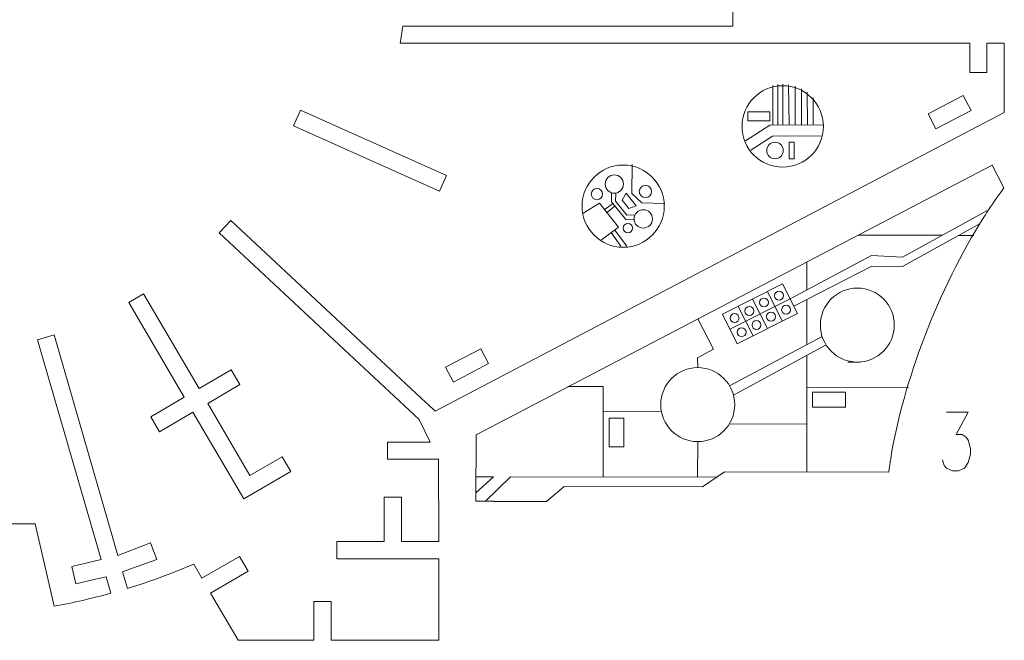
# Model space of a CAD drawing. Header units: millimetres. Extents: x -173 to 172, y -128 to 129.
# Tile 2 of 3: x -17 to 172, y -128 to -8. Entities that reach past the tile are written whole.
import ezdxf

# ---------------------------------------------------------------- set-up
doc = ezdxf.new("R2010")
doc.units = ezdxf.units.MM
doc.header["$MEASUREMENT"] = 0
doc.layers.add('Layer 1', color=7, linetype='Continuous')

msp = doc.modelspace()

# ---------------------------------------------------------------- linework, layer by layer
at = {"layer": 'Layer 1', "color": 1, "lineweight": 9}
msp.add_lwpolyline([(122.7269, -27.8986), (126.9603, -27.8986), (126.9603, -26.223), (122.7269, -26.223), (122.7269, -27.8986)], close=True, dxfattribs=at)
at = {"layer": 'Layer 1', "color": 5, "lineweight": 9}
msp.add_lwpolyline([(130.6204, -35.2188), (131.5904, -35.2188), (131.5904, -32.0438), (130.6204, -32.0438), (130.6204, -35.2188)], close=True, dxfattribs=at)
for centre, major_axis in [((129.4081, -29.0066), (0, 7.8262)), ((127.9304, -33.6313), (0, 1.5875)), ((98.7161, -44.3337), (0, 7.9008)), ((93.6671, -42.0156), (0, 1.0804)), ((102.9937, -41.5305), (0, 1.1686)), ((99.6423, -48.542), (0, 0.904))]:
    msp.add_ellipse(centre, major_axis=major_axis, ratio=1, dxfattribs=at)
at = {"layer": 'Layer 1', "color": 1, "lineweight": 9}
for centre in [(97.0185, -40.0752), (102.5748, -46.778)]:
    msp.add_ellipse(centre, major_axis=(0, 1.7639), ratio=1, dxfattribs=at)
at = {"layer": 'Layer 1', "lineweight": 9}
for points, knots in [([(118.1627, -9.7175), (118.1627, -9.7175), (119.8359, -9.7175), (119.8359, -9.7175), (119.8359, -9.7175), (119.8359, -9.7175), (119.8359, 18.1286), (119.8359, 18.1286), (119.8359, 18.1286), (119.8359, 18.1286), (118.1627, 18.1286), (118.1627, 18.1286)], [0, 0, 0, 0, 0.25, 0.25, 0.25, 0.25, 0.5, 0.5, 0.5, 0.5, 1, 1, 1, 1]), ([(165.391, -14.0444), (165.391, -14.0444), (165.3915, -13.0128), (165.3915, -13.0128), (165.3915, -13.0128), (165.3915, -13.0128), (55.7852, -13.0128), (55.7852, -13.0128), (55.7852, -13.0128), (55.9889, -11.9178), (56.1725, -10.8192), (56.3359, -9.7175), (56.3359, -9.7175), (56.3359, -9.7175), (117.6005, -9.7175), (117.6005, -9.7175)], [0, 0, 0, 0, 0.2, 0.2, 0.2, 0.2, 0.4, 0.4, 0.4, 0.4, 0.6, 0.6, 0.6, 0.6, 1, 1, 1, 1]), ([(61.1723, -82.4738), (61.1723, -82.4738), (62.534, -83.7454), (62.534, -83.7454), (62.534, -83.7454), (62.534, -83.7454), (172.0434, -26.3176), (172.0434, -26.3176), (172.0434, -26.3176), (172.0434, -26.3176), (172.0434, -13.0164), (172.0434, -13.0164), (172.0434, -13.0164), (172.0434, -13.0164), (168.6909, -13.0164), (168.6909, -13.0164), (168.6909, -13.0164), (168.6909, -13.0164), (168.6909, -14.0444), (168.6909, -14.0444)], [0, 0, 0, 0, 0.16666667, 0.16666667, 0.16666667, 0.16666667, 0.33333333, 0.33333333, 0.33333333, 0.33333333, 0.5, 0.5, 0.5, 0.5, 0.66666667, 0.66666667, 0.66666667, 0.66666667, 1, 1, 1, 1]), ([(168.6909, -14.6066), (168.6909, -14.6066), (168.6909, -18.6001), (168.6909, -18.6001), (168.6909, -18.6001), (168.6909, -18.6001), (165.3889, -18.6001), (165.3889, -18.6001), (165.3889, -18.6001), (165.3889, -18.6001), (165.3908, -14.6066), (165.3908, -14.6066)], [0, 0, 0, 0, 0.25, 0.25, 0.25, 0.25, 0.5, 0.5, 0.5, 0.5, 1, 1, 1, 1]), ([(165.6455, -25.9442), (165.6455, -25.9442), (158.894, -29.4848), (158.894, -29.4848), (158.894, -29.4848), (158.894, -29.4848), (157.3848, -26.6068), (157.3848, -26.6068), (157.3848, -26.6068), (157.3848, -26.6068), (164.1363, -23.0662), (164.1363, -23.0662), (164.1363, -23.0662), (164.1363, -23.0662), (165.6455, -25.9442), (165.6455, -25.9442)], [0, 0, 0, 0, 0.2, 0.2, 0.2, 0.2, 0.4, 0.4, 0.4, 0.4, 0.6, 0.6, 0.6, 0.6, 1, 1, 1, 1]), ([(35.2634, -28.8685), (35.2634, -28.8685), (36.613, -25.8549), (36.613, -25.8549), (36.613, -25.8549), (36.613, -25.8549), (64.7233, -38.4434), (64.7233, -38.4434), (64.7233, -38.4434), (64.7233, -38.4434), (63.3737, -41.457), (63.3737, -41.457), (63.3737, -41.457), (63.3737, -41.457), (35.2634, -28.8685), (35.2634, -28.8685)], [0, 0, 0, 0, 0.2, 0.2, 0.2, 0.2, 0.4, 0.4, 0.4, 0.4, 0.6, 0.6, 0.6, 0.6, 1, 1, 1, 1]), ([(169.0242, -45.0363), (169.989, -43.5713), (170.9761, -42.1558), (171.9833, -40.8009), (171.9833, -40.8009), (171.9833, -40.8009), (169.7064, -36.4432), (169.7064, -36.4432), (169.7064, -36.4432), (169.7064, -36.4432), (70.4116, -88.328), (70.4116, -88.328), (70.4116, -88.328), (70.4116, -88.328), (70.3929, -101.088), (70.3929, -101.088), (70.3929, -101.088), (70.3929, -101.088), (72.1996, -101.0907), (72.1996, -101.0907)], [0, 0, 0, 0, 0.16666667, 0.16666667, 0.16666667, 0.16666667, 0.33333333, 0.33333333, 0.33333333, 0.33333333, 0.5, 0.5, 0.5, 0.5, 0.66666667, 0.66666667, 0.66666667, 0.66666667, 1, 1, 1, 1]), ([(56.3537, -89.7381), (56.3537, -89.7381), (61.5649, -89.7381), (61.5649, -89.7381), (61.5649, -89.7381), (61.5649, -89.7381), (59.4358, -85.3701), (59.4358, -85.3701), (59.4358, -85.3701), (59.4358, -85.3701), (20.9994, -49.4779), (20.9994, -49.4779), (20.9994, -49.4779), (20.9994, -49.4779), (23.253, -47.0645), (23.253, -47.0645), (23.253, -47.0645), (23.253, -47.0645), (60.7613, -82.09), (60.7613, -82.09)], [0, 0, 0, 0, 0.16666667, 0.16666667, 0.16666667, 0.16666667, 0.33333333, 0.33333333, 0.33333333, 0.33333333, 0.5, 0.5, 0.5, 0.5, 0.66666667, 0.66666667, 0.66666667, 0.66666667, 1, 1, 1, 1]), ([(143.7565, -74.3153), (147.6861, -74.3211), (150.8765, -71.1402), (150.8822, -67.2105), (150.8822, -67.2105), (150.888, -63.2808), (147.7071, -60.0905), (143.7774, -60.0846), (143.7774, -60.0846), (139.8477, -60.0789), (136.6574, -63.2599), (136.6516, -67.1896), (136.6516, -67.1896), (136.6458, -71.1192), (139.8267, -74.3095), (143.7564, -74.3153), (146.3114, -74.3191), (138.6467, -74.3078), (143.7565, -74.3153)], [0, 0, 0, 0, 0.2, 0.2, 0.2, 0.2, 0.4, 0.4, 0.4, 0.4, 0.6, 0.6, 0.6, 0.6, 1, 1, 1, 1.0001, 1.0001, 1.0001, 1.0001]), ([(34.7566, -95.3541), (34.7566, -95.3541), (25.742, -100.6423), (25.742, -100.6423), (25.742, -100.6423), (25.742, -100.6423), (15.9441, -83.9405), (15.9441, -83.9405), (15.9441, -83.9405), (15.9441, -83.9405), (9.4997, -87.7211), (9.4997, -87.7211), (9.4997, -87.7211), (9.4997, -87.7211), (7.825, -84.8663), (7.825, -84.8663), (7.825, -84.8663), (7.825, -84.8663), (14.2694, -81.0858), (14.2694, -81.0858), (14.2694, -81.0858), (14.2694, -81.0858), (3.5862, -62.8747), (3.5862, -62.8747), (3.5862, -62.8747), (3.5862, -62.8747), (6.4343, -61.2039), (6.4343, -61.2039), (6.4343, -61.2039), (6.4343, -61.2039), (17.1175, -79.415), (17.1175, -79.415), (17.1175, -79.415), (17.1175, -79.415), (23.284, -75.7975), (23.284, -75.7975), (23.284, -75.7975), (23.284, -75.7975), (24.9587, -78.6523), (24.9587, -78.6523), (24.9587, -78.6523), (24.9587, -78.6523), (18.7922, -82.2697), (18.7922, -82.2697), (18.7922, -82.2697), (18.7922, -82.2697), (26.9182, -96.1215), (26.9182, -96.1215), (26.9182, -96.1215), (26.9182, -96.1215), (33.0847, -92.5041), (33.0847, -92.5041), (33.0847, -92.5041), (33.0847, -92.5041), (34.7566, -95.3541), (34.7566, -95.3541)], [0, 0, 0, 0, 0.06666667, 0.06666667, 0.06666667, 0.06666667, 0.13333333, 0.13333333, 0.13333333, 0.13333333, 0.2, 0.2, 0.2, 0.2, 0.26666667, 0.26666667, 0.26666667, 0.26666667, 0.33333333, 0.33333333, 0.33333333, 0.33333333, 0.4, 0.4, 0.4, 0.4, 0.46666667, 0.46666667, 0.46666667, 0.46666667, 0.53333333, 0.53333333, 0.53333333, 0.53333333, 0.6, 0.6, 0.6, 0.6, 0.66666667, 0.66666667, 0.66666667, 0.66666667, 0.73333333, 0.73333333, 0.73333333, 0.73333333, 0.8, 0.8, 0.8, 0.8, 0.86666667, 0.86666667, 0.86666667, 0.86666667, 1, 1, 1, 1]), ([(-2.7962, -116.0592), (-2.7962, -116.0592), (-6.611, -116.9441), (-6.611, -116.9441), (-6.611, -116.9441), (-6.611, -116.9441), (-7.3765, -113.644), (-7.3765, -113.644), (-7.3765, -113.644), (-7.3765, -113.644), (-1.7101, -112.2759), (-1.7101, -112.2759), (-1.7101, -112.2759), (-1.7101, -112.2759), (-13.9416, -70.0147), (-13.9416, -70.0147), (-13.9416, -70.0147), (-13.9416, -70.0147), (-10.7698, -69.0967), (-10.7698, -69.0967), (-10.7698, -69.0967), (-10.7698, -69.0967), (1.4977, -111.4824), (1.4977, -111.4824), (1.4977, -111.4824), (1.4977, -111.4824), (7.8003, -109.0999), (7.8003, -109.0999), (7.8003, -109.0999), (7.8003, -109.0999), (8.9932, -112.2555), (8.9932, -112.2555), (8.9932, -112.2555), (8.9932, -112.2555), (4.1364, -114.0373), (4.1364, -114.0373)], [0, 0, 0, 0, 0.1, 0.1, 0.1, 0.1, 0.2, 0.2, 0.2, 0.2, 0.3, 0.3, 0.3, 0.3, 0.4, 0.4, 0.4, 0.4, 0.5, 0.5, 0.5, 0.5, 0.6, 0.6, 0.6, 0.6, 0.7, 0.7, 0.7, 0.7, 0.8, 0.8, 0.8, 0.8, 1, 1, 1, 1]), ([(66.0721, -78.1615), (66.0721, -78.1615), (64.5628, -75.2835), (64.5628, -75.2835), (64.5628, -75.2835), (64.5628, -75.2835), (71.316, -71.7421), (71.316, -71.7421), (71.316, -71.7421), (71.316, -71.7421), (72.8252, -74.6201), (72.8252, -74.6201), (72.8252, -74.6201), (72.8252, -74.6201), (66.0721, -78.1615), (66.0721, -78.1615)], [0, 0, 0, 0, 0.2, 0.2, 0.2, 0.2, 0.4, 0.4, 0.4, 0.4, 0.6, 0.6, 0.6, 0.6, 1, 1, 1, 1]), ([(113.0495, -89.6123), (116.9792, -89.6181), (120.1695, -86.4372), (120.1753, -82.5075), (120.1753, -82.5075), (120.1811, -78.5778), (117.0002, -75.3874), (113.0705, -75.3816), (113.0705, -75.3816), (109.1408, -75.3758), (105.9505, -78.5568), (105.9446, -82.4864), (105.9446, -82.4864), (105.9388, -86.4161), (109.1198, -89.6065), (113.0494, -89.6123), (114.1991, -89.614), (110.75, -89.6089), (113.0495, -89.6123)], [0, 0, 0, 0, 0.2, 0.2, 0.2, 0.2, 0.4, 0.4, 0.4, 0.4, 0.6, 0.6, 0.6, 0.6, 1, 1, 1, 1.0001, 1.0001, 1.0001, 1.0001]), ([(60.8589, -112.1271), (60.8589, -112.1271), (43.6115, -112.1271), (43.6115, -112.1271), (43.6115, -112.1271), (43.6115, -112.1271), (43.6115, -108.8251), (43.6115, -108.8251), (43.6115, -108.8251), (43.6115, -108.8251), (52.7613, -108.8251), (52.7613, -108.8251), (52.7613, -108.8251), (52.7613, -108.8251), (52.7613, -100.2776), (52.7613, -100.2776), (52.7613, -100.2776), (52.7613, -100.2776), (56.0561, -100.2776), (56.0561, -100.2776), (56.0561, -100.2776), (56.0561, -100.2776), (56.0561, -108.8251), (56.0561, -108.8251), (56.0561, -108.8251), (56.0561, -108.8251), (63.2223, -108.8251), (63.2223, -108.8251), (63.2223, -108.8251), (63.2223, -108.8251), (63.1603, -93.0111), (63.1603, -93.0111), (63.1603, -93.0111), (63.1603, -93.0111), (53.3632, -93.0111), (53.3632, -93.0111), (53.3632, -93.0111), (53.3632, -93.0111), (53.3632, -89.7381), (53.3632, -89.7381), (53.3632, -89.7381), (53.3632, -89.7381), (55.7915, -89.7381), (55.7915, -89.7381)], [0, 0, 0, 0, 0.08333333, 0.08333333, 0.08333333, 0.08333333, 0.16666667, 0.16666667, 0.16666667, 0.16666667, 0.25, 0.25, 0.25, 0.25, 0.33333333, 0.33333333, 0.33333333, 0.33333333, 0.41666667, 0.41666667, 0.41666667, 0.41666667, 0.5, 0.5, 0.5, 0.5, 0.58333333, 0.58333333, 0.58333333, 0.58333333, 0.66666667, 0.66666667, 0.66666667, 0.66666667, 0.75, 0.75, 0.75, 0.75, 0.83333333, 0.83333333, 0.83333333, 0.83333333, 1, 1, 1, 1]), ([(73.8904, -101.0931), (73.8904, -101.0931), (83.9884, -101.108), (83.9884, -101.108), (83.9884, -101.108), (83.9884, -101.108), (87.3345, -98.2477), (87.3345, -98.2477), (87.3345, -98.2477), (87.3345, -98.2477), (113.9746, -98.3163), (113.9746, -98.3163), (113.9746, -98.3163), (113.9746, -98.3163), (118.2156, -95.428), (118.2156, -95.428), (118.2156, -95.428), (118.2156, -95.428), (149.8173, -95.4746), (149.8173, -95.4746), (149.8173, -95.4746), (149.8582, -95.1529), (149.9021, -94.8287), (149.9478, -94.5033)], [0, 0, 0, 0, 0.14285714, 0.14285714, 0.14285714, 0.14285714, 0.28571429, 0.28571429, 0.28571429, 0.28571429, 0.42857143, 0.42857143, 0.42857143, 0.42857143, 0.57142857, 0.57142857, 0.57142857, 0.57142857, 0.71428571, 0.71428571, 0.71428571, 0.71428571, 1, 1, 1, 1]), ([(-31.8968, -103.8513), (-31.8968, -103.8513), (-31.8968, -105.3947), (-31.8968, -105.3947), (-31.8968, -105.3947), (-31.8968, -105.3947), (-14.4312, -105.3947), (-14.4312, -105.3947), (-14.4312, -105.3947), (-14.4312, -105.3947), (-10.7501, -121.2645), (-10.7501, -121.2645), (-10.7501, -121.2645), (-7.0765, -120.5887), (-3.4348, -119.7513), (0.1649, -118.7545), (0.1649, -118.7545), (0.1649, -118.7545), (-0.7524, -115.5851), (-0.7524, -115.5851), (-0.7524, -115.5851), (-0.7524, -115.5851), (-2.2486, -115.9322), (-2.2486, -115.9322)], [0, 0, 0, 0, 0.14285714, 0.14285714, 0.14285714, 0.14285714, 0.28571429, 0.28571429, 0.28571429, 0.28571429, 0.42857143, 0.42857143, 0.42857143, 0.42857143, 0.57142857, 0.57142857, 0.57142857, 0.57142857, 0.71428571, 0.71428571, 0.71428571, 0.71428571, 1, 1, 1, 1]), ([(3.6086, -114.2309), (3.6086, -114.2309), (2.4195, -114.6671), (2.4195, -114.6671), (2.4195, -114.6671), (2.4195, -114.6671), (3.3354, -117.832), (3.3354, -117.832), (3.3354, -117.832), (7.6679, -116.5101), (11.926, -114.9576), (16.0925, -113.1807), (16.0925, -113.1807), (16.0925, -113.1807), (17.6718, -115.8922), (17.6718, -115.8922), (17.6718, -115.8922), (17.6718, -115.8922), (24.91, -111.6763), (24.91, -111.6763), (24.91, -111.6763), (24.91, -111.6763), (26.5771, -114.5386), (26.5771, -114.5386), (26.5771, -114.5386), (26.5771, -114.5386), (19.339, -118.7545), (19.339, -118.7545), (19.339, -118.7545), (19.339, -118.7545), (24.6156, -127.8139), (24.6156, -127.8139), (24.6156, -127.8139), (24.6156, -127.8139), (39.2147, -127.8139), (39.2147, -127.8139), (39.2147, -127.8139), (39.2147, -127.8139), (39.2147, -120.3456), (39.2147, -120.3456), (39.2147, -120.3456), (39.2147, -120.3456), (42.5167, -120.3456), (42.5167, -120.3456), (42.5167, -120.3456), (42.5167, -120.3456), (42.5167, -125.833), (42.5167, -125.833)], [0, 0, 0, 0, 0.07692308, 0.07692308, 0.07692308, 0.07692308, 0.15384615, 0.15384615, 0.15384615, 0.15384615, 0.23076923, 0.23076923, 0.23076923, 0.23076923, 0.30769231, 0.30769231, 0.30769231, 0.30769231, 0.38461538, 0.38461538, 0.38461538, 0.38461538, 0.46153846, 0.46153846, 0.46153846, 0.46153846, 0.53846154, 0.53846154, 0.53846154, 0.53846154, 0.61538462, 0.61538462, 0.61538462, 0.61538462, 0.69230769, 0.69230769, 0.69230769, 0.69230769, 0.76923077, 0.76923077, 0.76923077, 0.76923077, 0.84615385, 0.84615385, 0.84615385, 0.84615385, 1, 1, 1, 1]), ([(42.5167, -126.3952), (42.5167, -126.3952), (42.5167, -127.8139), (42.5167, -127.8139), (42.5167, -127.8139), (42.5167, -127.8139), (63.2223, -127.8139), (63.2223, -127.8139), (63.2223, -127.8139), (63.2223, -127.8139), (63.2223, -112.1271), (63.2223, -112.1271), (63.2223, -112.1271), (63.2223, -112.1271), (61.4211, -112.1271), (61.4211, -112.1271)], [0, 0, 0, 0, 0.2, 0.2, 0.2, 0.2, 0.4, 0.4, 0.4, 0.4, 0.6, 0.6, 0.6, 0.6, 1, 1, 1, 1])]:
    msp.add_open_spline(points, degree=3, knots=knots, dxfattribs=at)
at = {"layer": 'Layer 1', "color": 1, "lineweight": 9}
for points in [[(117.6005, -9.7182), (117.6005, -9.7182), (118.1627, -9.7174), (118.1627, -9.7174)], [(165.3908, -14.6066), (165.3908, -14.6066), (165.391, -14.0444), (165.391, -14.0444)], [(168.6908, -14.6066), (168.6908, -14.6066), (168.691, -14.0444), (168.691, -14.0444)], [(168.7184, -45.508), (168.7184, -45.508), (169.0236, -45.0359), (169.0236, -45.0359)], [(168.1056, -46.4558), (168.1056, -46.4558), (168.4109, -45.9837), (168.4109, -45.9837)], [(136.9956, -69.3919), (136.9956, -69.3919), (119.1974, -78.8949), (119.1974, -78.8949)], [(119.948, -80.7067), (119.948, -80.7067), (137.7438, -70.99), (137.7438, -70.99)], [(61.1723, -82.4737), (61.1723, -82.4737), (60.7613, -82.0901), (60.7613, -82.0901)], [(56.3537, -89.7379), (56.3537, -89.7379), (55.7915, -89.7383), (55.7915, -89.7383)], [(149.9471, -94.5032), (149.9471, -94.5032), (150.0314, -93.9473), (150.0314, -93.9473)], [(150.1163, -93.3873), (150.1163, -93.3873), (150.2006, -92.8315), (150.2006, -92.8315)], [(72.1996, -101.0906), (72.1996, -101.0906), (72.7618, -101.0906), (72.7618, -101.0906)], [(73.3282, -101.0906), (73.3282, -101.0906), (73.8904, -101.0906), (73.8904, -101.0906)], [(61.4211, -112.1269), (61.4211, -112.1269), (60.8589, -112.1273), (60.8589, -112.1273)], [(4.1364, -114.0372), (4.1364, -114.0372), (3.6086, -114.231), (3.6086, -114.231)], [(-2.2486, -115.932), (-2.2486, -115.932), (-2.7962, -116.0594), (-2.7962, -116.0594)], [(42.5165, -125.833), (42.5165, -125.833), (42.5169, -126.3952), (42.5169, -126.3952)]]:
    msp.add_open_spline(points, degree=3, dxfattribs=at)
at = {"layer": 'Layer 1', "color": 5, "lineweight": 9}
for points in [[(127.5336, -28.7357), (127.5336, -28.7357), (127.4994, -21.1461), (127.4994, -21.1461)], [(128.5037, -28.7346), (128.5037, -28.7346), (128.5037, -20.971), (128.5037, -20.971)], [(129.4598, -28.725), (129.4598, -28.725), (129.4598, -20.8986), (129.4598, -20.8986)], [(130.6204, -28.7323), (130.6204, -28.7323), (130.5447, -20.9732), (130.5447, -20.9732)], [(131.8109, -28.731), (131.8109, -28.731), (131.7907, -21.2516), (131.7907, -21.2516)], [(133.0016, -28.7297), (133.0016, -28.7297), (133.0118, -21.7492), (133.0118, -21.7492)], [(134.1482, -28.7284), (134.1482, -28.7284), (134.1142, -22.4324), (134.1142, -22.4324)], [(135.2948, -28.7271), (135.2948, -28.7271), (135.2804, -23.4929), (135.2804, -23.4929)], [(96.7616, -43.8529), (96.7616, -43.8529), (95.0967, -44.9685), (95.0967, -44.9685)], [(95.5715, -45.5633), (95.5715, -45.5633), (97.129, -44.3092), (97.129, -44.3092)], [(99.4009, -51.9978), (99.4009, -51.9978), (97.0461, -48.9113), (97.0461, -48.9113)], [(96.3986, -49.4053), (96.3986, -49.4053), (98.2739, -52.003), (98.2739, -52.003)], [(143.938, -49.908), (143.938, -49.908), (160.0563, -49.9428), (160.0563, -49.9428)], [(163.3232, -49.946), (163.3232, -49.946), (166.15, -49.9488), (166.15, -49.9488)], [(134.0712, -60.414), (134.0712, -60.414), (134.0812, -55.0585), (134.0812, -55.0585)], [(130.824, -62.1332), (130.824, -62.1332), (119.2457, -67.9661), (119.2457, -67.9661)], [(123.6064, -62.2142), (123.6064, -62.2142), (126.4632, -67.8852), (126.4632, -67.8852)], [(126.4803, -60.7664), (126.4803, -60.7664), (129.3372, -66.4374), (129.3372, -66.4374)], [(134.0609, -70.944), (134.0609, -70.944), (134.0693, -62.2816), (134.0693, -62.2816)], [(120.8532, -63.6012), (120.8532, -63.6012), (123.7101, -69.2722), (123.7101, -69.2722)], [(134.0369, -95.4514), (134.0369, -95.4514), (134.0588, -73.0136), (134.0588, -73.0136)], [(134.0528, -79.2317), (134.0528, -79.2317), (153.6325, -79.2508), (153.6325, -79.2508)], [(105.8873, -83.8592), (105.8873, -83.8592), (95.0222, -83.8485), (95.0222, -83.8485)], [(134.0459, -86.2432), (134.0459, -86.2432), (119.1422, -86.1913), (119.1422, -86.1913)], [(113.0496, -89.6123), (113.0496, -89.6123), (113.0058, -96.4122), (113.0058, -96.4122)], [(73.7506, -96.379), (73.7506, -96.379), (70.3746, -96.381), (70.3746, -96.381)], [(73.7506, -96.379), (73.7506, -96.379), (70.3953, -99.4337), (70.3953, -99.4337)], [(77.0653, -96.3822), (77.0653, -96.3822), (72.1996, -101.0906), (72.1996, -101.0906)], [(116.7658, -96.4154), (116.7658, -96.4154), (77.0653, -96.3822), (77.0653, -96.3822)]]:
    msp.add_open_spline(points, degree=3, dxfattribs=at)
at = {"layer": 'Layer 1', "color": 1, "lineweight": 9}
for points, knots in [([(137.2862, -28.725), (137.2862, -28.725), (126.9162, -28.7364), (126.9162, -28.7364), (126.9162, -28.7364), (126.9162, -28.7364), (122.2615, -31.8021), (122.2615, -31.8021)], [0, 0, 0, 0, 0.33333333, 0.33333333, 0.33333333, 0.33333333, 1, 1, 1, 1]), ([(123.3073, -33.5628), (123.3073, -33.5628), (127.4454, -30.8531), (127.4454, -30.8531), (127.4454, -30.8531), (127.4454, -30.8531), (136.9981, -30.8362), (136.9981, -30.8362)], [0, 0, 0, 0, 0.33333333, 0.33333333, 0.33333333, 0.33333333, 1, 1, 1, 1]), ([(106.7264, -43.8454), (106.7264, -43.8454), (102.2881, -43.6692), (102.2881, -43.6692), (102.2881, -43.6692), (102.2881, -43.6692), (100.3919, -41.9053), (100.3919, -41.9053), (100.3919, -41.9053), (100.3919, -41.9053), (100.4274, -36.329), (100.4274, -36.329)], [0, 0, 0, 0, 0.25, 0.25, 0.25, 0.25, 0.5, 0.5, 0.5, 0.5, 1, 1, 1, 1]), ([(99.7746, -44.7717), (99.7746, -44.7717), (101.2298, -44.2425), (101.2298, -44.2425), (101.2298, -44.2425), (101.2298, -44.2425), (99.2895, -41.8171), (99.2895, -41.8171), (99.2895, -41.8171), (99.2895, -41.8171), (98.5178, -43.2062), (98.5178, -43.2062), (98.5178, -43.2062), (98.5178, -43.2062), (99.7746, -44.7717), (99.7746, -44.7717)], [0, 0, 0, 0, 0.2, 0.2, 0.2, 0.2, 0.4, 0.4, 0.4, 0.4, 0.6, 0.6, 0.6, 0.6, 1, 1, 1, 1]), ([(94.5716, -50.7993), (94.5716, -50.7993), (97.7902, -48.3436), (97.7902, -48.3436), (97.7902, -48.3436), (97.7902, -48.3436), (94.1301, -43.7574), (94.1301, -43.7574), (94.1301, -43.7574), (94.1301, -43.7574), (91.0282, -45.6655), (91.0282, -45.6655)], [0, 0, 0, 0, 0.25, 0.25, 0.25, 0.25, 0.5, 0.5, 0.5, 0.5, 1, 1, 1, 1]), ([(130.824, -62.1332), (130.824, -62.1332), (146.4795, -53.8443), (146.4795, -53.8443), (146.4795, -53.8443), (146.4795, -53.8443), (152.4324, -54.1147), (152.4324, -54.1147), (152.4324, -54.1147), (152.4324, -54.1147), (169.14, -44.9721), (169.14, -44.9721)], [0, 0, 0, 0, 0.25, 0.25, 0.25, 0.25, 0.5, 0.5, 0.5, 0.5, 1, 1, 1, 1]), ([(167.418, -47.6826), (167.418, -47.6826), (152.4306, -55.9667), (152.4306, -55.9667), (152.4306, -55.9667), (152.4306, -55.9667), (146.5777, -55.8463), (146.5777, -55.8463), (146.5777, -55.8463), (146.5777, -55.8463), (131.5514, -63.577), (131.5514, -63.577)], [0, 0, 0, 0, 0.25, 0.25, 0.25, 0.25, 0.5, 0.5, 0.5, 0.5, 1, 1, 1, 1]), ([(129.3955, -59.2977), (129.3955, -59.2977), (117.8172, -65.1306), (117.8172, -65.1306), (117.8172, -65.1306), (117.8172, -65.1306), (120.6741, -70.8016), (120.6741, -70.8016), (120.6741, -70.8016), (120.6741, -70.8016), (132.2525, -64.9687), (132.2525, -64.9687), (132.2525, -64.9687), (132.2525, -64.9687), (129.3955, -59.2977), (129.3955, -59.2977)], [0, 0, 0, 0, 0.2, 0.2, 0.2, 0.2, 0.4, 0.4, 0.4, 0.4, 0.6, 0.6, 0.6, 0.6, 1, 1, 1, 1]), ([(96.037, -85.1195), (96.037, -85.1195), (98.8478, -85.1223), (98.8478, -85.1223), (98.8478, -85.1223), (98.8478, -85.1223), (98.8424, -90.5881), (98.8424, -90.5881), (98.8424, -90.5881), (98.8424, -90.5881), (96.0316, -90.5853), (96.0316, -90.5853), (96.0316, -90.5853), (96.0316, -90.5853), (96.037, -85.1195), (96.037, -85.1195)], [0, 0, 0, 0, 0.2, 0.2, 0.2, 0.2, 0.4, 0.4, 0.4, 0.4, 0.6, 0.6, 0.6, 0.6, 1, 1, 1, 1]), ([(160.8939, -83.9211), (160.8939, -83.9211), (165.1179, -83.9211), (165.1179, -83.9211), (165.1179, -83.9211), (165.1179, -83.9211), (162.8097, -88.2426), (162.8097, -88.2426), (162.8097, -88.2426), (162.8097, -88.2426), (163.9638, -88.2426), (163.9638, -88.2426), (163.9638, -88.2426), (163.9638, -88.2426), (164.737, -88.7767), (164.737, -88.7767), (164.737, -88.7767), (164.737, -88.7767), (165.1179, -89.327), (165.1179, -89.327), (165.1179, -89.327), (165.1179, -89.327), (165.5103, -90.9455), (165.5103, -90.9455), (165.5103, -90.9455), (165.5103, -90.9455), (165.5103, -92.0138), (165.5103, -92.0138), (165.5103, -92.0138), (165.5103, -92.0138), (165.1179, -93.6323), (165.1179, -93.6323), (165.1179, -93.6323), (165.1179, -93.6323), (164.3562, -94.7167), (164.3562, -94.7167), (164.3562, -94.7167), (164.3562, -94.7167), (163.2021, -95.2508), (163.2021, -95.2508), (163.2021, -95.2508), (163.2021, -95.2508), (162.0481, -95.2508), (162.0481, -95.2508), (162.0481, -95.2508), (162.0481, -95.2508), (160.8939, -94.7167), (160.8939, -94.7167), (160.8939, -94.7167), (160.8939, -94.7167), (160.5015, -94.1826), (160.5015, -94.1826), (160.5015, -94.1826), (160.5015, -94.1826), (160.1207, -93.0982), (160.1207, -93.0982)], [0, 0, 0, 0, 0.06666667, 0.06666667, 0.06666667, 0.06666667, 0.13333333, 0.13333333, 0.13333333, 0.13333333, 0.2, 0.2, 0.2, 0.2, 0.26666667, 0.26666667, 0.26666667, 0.26666667, 0.33333333, 0.33333333, 0.33333333, 0.33333333, 0.4, 0.4, 0.4, 0.4, 0.46666667, 0.46666667, 0.46666667, 0.46666667, 0.53333333, 0.53333333, 0.53333333, 0.53333333, 0.6, 0.6, 0.6, 0.6, 0.66666667, 0.66666667, 0.66666667, 0.66666667, 0.73333333, 0.73333333, 0.73333333, 0.73333333, 0.8, 0.8, 0.8, 0.8, 0.86666667, 0.86666667, 0.86666667, 0.86666667, 1, 1, 1, 1])]:
    msp.add_open_spline(points, degree=3, knots=knots, dxfattribs=at)
at = {"layer": 'Layer 1', "color": 5, "lineweight": 9}
for points, knots in [([(96.4852, -41.757), (96.4852, -41.757), (96.4893, -43.5148), (96.4893, -43.5148), (96.4893, -43.5148), (96.4893, -43.5148), (99.2233, -46.9103), (99.2233, -46.9103), (99.2233, -46.9103), (99.2233, -46.9103), (100.8123, -46.8482), (100.8123, -46.8482)], [0, 0, 0, 0, 0.25, 0.25, 0.25, 0.25, 0.5, 0.5, 0.5, 0.5, 1, 1, 1, 1]), ([(100.9835, -46.0161), (100.9835, -46.0161), (99.4438, -46.0946), (99.4438, -46.0946), (99.4438, -46.0946), (99.4438, -46.0946), (97.2169, -43.4047), (97.2169, -43.4047), (97.2169, -43.4047), (97.2169, -43.4047), (97.2867, -41.8188), (97.2867, -41.8188)], [0, 0, 0, 0, 0.25, 0.25, 0.25, 0.25, 0.5, 0.5, 0.5, 0.5, 1, 1, 1, 1]), ([(125.8031, -61.9984), (125.3282, -61.998), (124.9428, -62.3826), (124.9424, -62.8575), (124.9424, -62.8575), (124.9419, -63.3324), (125.3265, -63.7178), (125.8014, -63.7182), (125.8014, -63.7182), (126.2763, -63.7187), (126.6617, -63.3341), (126.6622, -62.8592), (126.6622, -62.8592), (126.6626, -62.3843), (126.278, -61.9989), (125.8031, -61.9984)], [0, 0, 0, 0, 0.2, 0.2, 0.2, 0.2, 0.4, 0.4, 0.4, 0.4, 0.6, 0.6, 0.6, 0.6, 1, 1, 1, 1]), ([(128.7164, -60.6797), (128.2415, -60.6792), (127.8561, -61.0638), (127.8557, -61.5387), (127.8557, -61.5387), (127.8552, -62.0136), (128.2398, -62.399), (128.7147, -62.3995), (128.7147, -62.3995), (129.1896, -62.3999), (129.575, -62.0153), (129.5754, -61.5404), (129.5754, -61.5404), (129.5759, -61.0655), (129.1913, -60.6801), (128.7164, -60.6797)], [0, 0, 0, 0, 0.2, 0.2, 0.2, 0.2, 0.4, 0.4, 0.4, 0.4, 0.6, 0.6, 0.6, 0.6, 1, 1, 1, 1]), ([(123.0094, -63.6205), (122.5345, -63.62), (122.1491, -64.0046), (122.1487, -64.4795), (122.1487, -64.4795), (122.1482, -64.9544), (122.5328, -65.3398), (123.0077, -65.3403), (123.0077, -65.3403), (123.4826, -65.3408), (123.868, -64.9561), (123.8685, -64.4812), (123.8685, -64.4812), (123.8689, -64.0063), (123.4843, -63.621), (123.0094, -63.6205)], [0, 0, 0, 0, 0.2, 0.2, 0.2, 0.2, 0.4, 0.4, 0.4, 0.4, 0.6, 0.6, 0.6, 0.6, 1, 1, 1, 1]), ([(130.0698, -63.393), (129.5949, -63.3925), (129.2096, -63.7772), (129.2091, -64.2521), (129.2091, -64.2521), (129.2086, -64.727), (129.5933, -65.1123), (130.0682, -65.1128), (130.0682, -65.1128), (130.5431, -65.1133), (130.9284, -64.7286), (130.9289, -64.2537), (130.9289, -64.2537), (130.9294, -63.7788), (130.5447, -63.3935), (130.0698, -63.393)], [0, 0, 0, 0, 0.2, 0.2, 0.2, 0.2, 0.4, 0.4, 0.4, 0.4, 0.6, 0.6, 0.6, 0.6, 1, 1, 1, 1]), ([(113.0704, -75.3817), (113.0704, -75.3817), (113.0054, -73.5225), (113.0054, -73.5225), (113.0054, -73.5225), (113.0054, -73.5225), (116.0684, -71.8058), (116.0684, -71.8058), (116.0684, -71.8058), (116.0684, -71.8058), (113.1088, -66.0173), (113.1088, -66.0173)], [0, 0, 0, 0, 0.25, 0.25, 0.25, 0.25, 0.5, 0.5, 0.5, 0.5, 1, 1, 1, 1]), ([(120.1427, -64.9972), (119.6678, -64.9967), (119.2824, -65.3813), (119.2819, -65.8562), (119.2819, -65.8562), (119.2815, -66.3311), (119.6661, -66.7165), (120.141, -66.717), (120.141, -66.717), (120.6159, -66.7175), (121.0013, -66.3328), (121.0017, -65.8579), (121.0017, -65.8579), (121.0022, -65.383), (120.6176, -64.9977), (120.1427, -64.9972)], [0, 0, 0, 0, 0.2, 0.2, 0.2, 0.2, 0.4, 0.4, 0.4, 0.4, 0.6, 0.6, 0.6, 0.6, 1, 1, 1, 1]), ([(127.1565, -64.7117), (126.6816, -64.7113), (126.2963, -65.0959), (126.2958, -65.5708), (126.2958, -65.5708), (126.2953, -66.0457), (126.68, -66.4311), (127.1549, -66.4315), (127.1549, -66.4315), (127.6298, -66.432), (128.0151, -66.0474), (128.0156, -65.5725), (128.0156, -65.5725), (128.0161, -65.0976), (127.6314, -64.7122), (127.1565, -64.7117)], [0, 0, 0, 0, 0.2, 0.2, 0.2, 0.2, 0.4, 0.4, 0.4, 0.4, 0.6, 0.6, 0.6, 0.6, 1, 1, 1, 1]), ([(121.4961, -67.7105), (121.0212, -67.71), (120.6358, -68.0947), (120.6354, -68.5696), (120.6354, -68.5696), (120.6349, -69.0445), (121.0195, -69.4298), (121.4944, -69.4303), (121.4944, -69.4303), (121.9693, -69.4308), (122.3547, -69.0462), (122.3552, -68.5713), (122.3552, -68.5713), (122.3556, -68.0964), (121.971, -67.711), (121.4961, -67.7105)], [0, 0, 0, 0, 0.2, 0.2, 0.2, 0.2, 0.4, 0.4, 0.4, 0.4, 0.6, 0.6, 0.6, 0.6, 1, 1, 1, 1]), ([(124.3629, -66.3338), (123.888, -66.3334), (123.5026, -66.718), (123.5021, -67.1929), (123.5021, -67.1929), (123.5017, -67.6678), (123.8863, -68.0532), (124.3612, -68.0536), (124.3612, -68.0536), (124.8361, -68.0541), (125.2215, -67.6695), (125.2219, -67.1946), (125.2219, -67.1946), (125.2224, -66.7197), (124.8378, -66.3343), (124.3629, -66.3338)], [0, 0, 0, 0, 0.2, 0.2, 0.2, 0.2, 0.4, 0.4, 0.4, 0.4, 0.6, 0.6, 0.6, 0.6, 1, 1, 1, 1]), ([(88.0655, -79.0305), (88.0655, -79.0305), (94.8946, -79.0372), (94.8946, -79.0372), (94.8946, -79.0372), (94.8946, -79.0372), (94.8777, -96.3971), (94.8777, -96.3971)], [0, 0, 0, 0, 0.33333333, 0.33333333, 0.33333333, 0.33333333, 1, 1, 1, 1]), ([(135.143, -80.0932), (135.143, -80.0932), (141.493, -80.0994), (141.493, -80.0994), (141.493, -80.0994), (141.493, -80.0994), (141.4902, -83.0098), (141.4902, -83.0098), (141.4902, -83.0098), (141.4902, -83.0098), (135.1402, -83.0036), (135.1402, -83.0036), (135.1402, -83.0036), (135.1402, -83.0036), (135.143, -80.0932), (135.143, -80.0932)], [0, 0, 0, 0, 0.2, 0.2, 0.2, 0.2, 0.4, 0.4, 0.4, 0.4, 0.6, 0.6, 0.6, 0.6, 1, 1, 1, 1])]:
    msp.add_open_spline(points, degree=3, knots=knots, dxfattribs=at)
at = {"layer": 'Layer 1', "lineweight": 9}
for points in [[(150.1996, -92.8313), (152.5542, -78.1957), (159.3186, -60.297), (168.1063, -46.4562)], [(168.4082, -45.9819), (168.5106, -45.8227), (168.6134, -45.6648), (168.7164, -45.5068)], [(150.0274, -93.9468), (150.0548, -93.7606), (150.0826, -93.574), (150.1116, -93.3866)], [(72.7618, -101.0915), (72.7618, -101.0915), (73.3282, -101.0923), (73.3282, -101.0923)]]:
    msp.add_open_spline(points, degree=3, dxfattribs=at)

doc.saveas('drawing.dxf')
